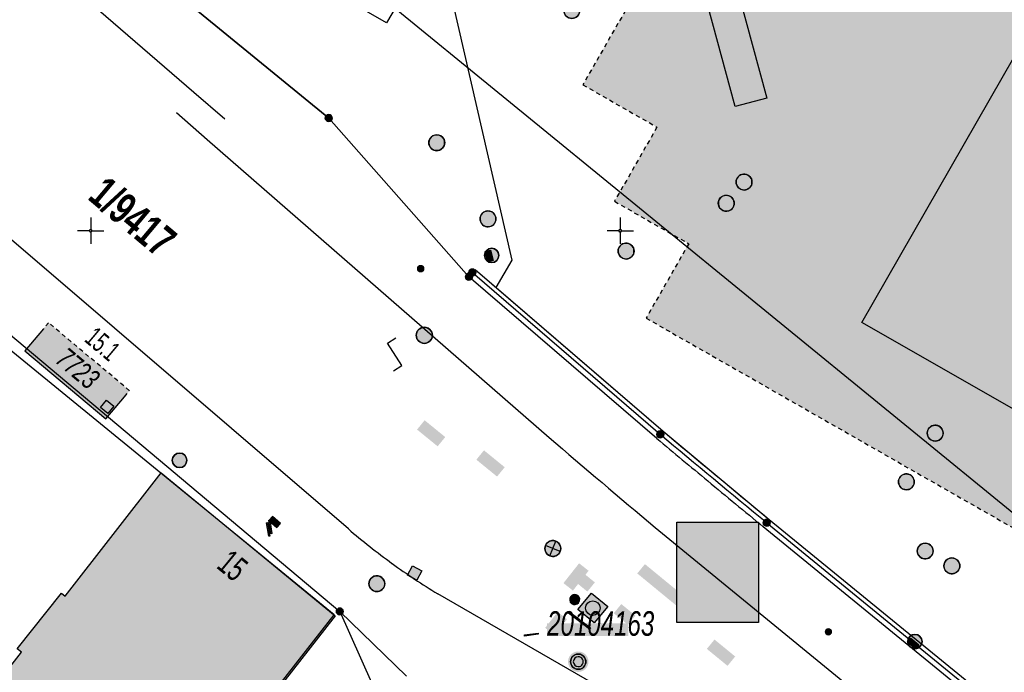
# Model space of a CAD drawing. Header units: metres. Extents: x 2695560 to 2696939, y 1260529 to 1262050.
# Tile 104 of 256: x 2696123 to 2696169, y 1260854 to 1260885. Entities that reach past the tile are written whole.
import ezdxf

# ---------------------------------------------------------------- set-up
doc = ezdxf.new("R2010")
doc.units = ezdxf.units.M
doc.linetypes.add('AUSGEZOGEN', pattern=[0])
doc.linetypes.add('VERDECKT2_S2', pattern=[0.36, 0.2, -0.16])
for name, color, linetype in [('XR$1$AV_Flächen (EO)', 7, 'AUSGEZOGEN'), ('XR$1$AV_Gebäudeflächen (BB)', 7, 'AUSGEZOGEN'), ('XR$1$AV_Gebäudeflächen (EO)', 7, 'AUSGEZOGEN'), ('XR$1$AV_Grenzpunkte', 7, 'AUSGEZOGEN'), ('XR$1$AV_Grundstück-Nr.', 7, 'AUSGEZOGEN'), ('XR$1$AV_Haus-Nr.', 7, 'AUSGEZOGEN'), ('XR$1$AV_Koordinatennetzpunkte', 7, 'AUSGEZOGEN'), ('XR$1$AV_Lagefixpunkt-Nr.', 7, 'AUSGEZOGEN'), ('XR$1$AV_Lagefixpunkte', 7, 'AUSGEZOGEN'), ('XR$1$AV_Linien (BB)', 7, 'AUSGEZOGEN'), ('XR$1$AV_Linien (EO)', 7, 'AUSGEZOGEN'), ('XR$1$AV_Versicherung-Nr.', 7, 'AUSGEZOGEN'), ('XR$1$AW_LK_Einlaufschacht alt', 24, 'AUSGEZOGEN'), ('XR$1$AW_LK_Schachtdeckel', 24, 'AUSGEZOGEN'), ('XR$1$AW_LK_Zwischenpunkt', 24, 'AUSGEZOGEN'), ('XR$1$EW_LK_Bauwerk', 1, 'AUSGEZOGEN'), ('XR$1$EW_LK_Knoten', 1, 'AUSGEZOGEN'), ('XR$1$GA_LK_Rohrleitungsteil', 32, 'AUSGEZOGEN'), ('XR$1$Liegenschaftsgrenzen', 7, 'AUSGEZOGEN'), ('XR$1$PFAV', 255, 'AUSGEZOGEN'), ('XR$1$PFAW', 255, 'AUSGEZOGEN'), ('XR$1$PFEW', 255, 'AUSGEZOGEN'), ('XR$1$PFGA', 255, 'AUSGEZOGEN'), ('XR$1$PFWA', 255, 'AUSGEZOGEN'), ('XR$1$RAEW', 8, 'AUSGEZOGEN'), ('XR$1$RP_Abstandslinie', 7, 'AUSGEZOGEN'), ('XR$1$WA_LK_Absperrarmatur', 171, 'AUSGEZOGEN')]:
    doc.layers.add(name, color=color, linetype=linetype)
doc.styles.add('ARIAL', font='arial.ttf')

# ---------------------------------------------------------------- blocks, each defined once
blk = doc.blocks.new('COMPLEXOBJECT_599')
at = {"layer": 'XR$1$AV_Linien (BB)', "color": 7, "linetype": 'AUSGEZOGEN', "transparency": 33554687}
for p, q in [((6137.164, 10860.912), (6107.886, 10886.056)), ((6149.564, 10853.112), (6141.389, 10857.836))]:
    blk.add_line(p, q, dxfattribs=at)
for centre, radius, start, end in [((6158.549, 10885.818), 32.827, 229.3489, 233.9375), ((6158.232, 10885.403), 32.305, 233.959, 238.5753)]:
    blk.add_arc(centre, radius, start, end, dxfattribs=at)
blk = doc.blocks.new('COMPLEXOBJECT_602')
at = {"layer": 'XR$1$AV_Linien (BB)', "color": 7, "linetype": 'AUSGEZOGEN', "transparency": 33554687}
for p, q in [((6130.506, 10879.31), (6146.646, 10865.224)), ((6151.645, 10860.982), (6171.488, 10844.723))]:
    blk.add_line(p, q, dxfattribs=at)
blk.add_arc((6486.485, 11260.642), 521.388, 229.32283, 230.04331, dxfattribs=at)
blk = doc.blocks.new('COMPLEXOBJECT_676')
at = {"layer": 'XR$1$AV_Linien (BB)', "color": 7, "linetype": 'AUSGEZOGEN', "transparency": 33554687}
blk.add_line((6129.875, 10881.532), (6113.541, 10895.66), dxfattribs=at)
blk.add_arc((6116.896, 10899.4), 5.024, 196.023, 228.1059, dxfattribs=at)
blk = doc.blocks.new('COMPLEXOBJECT_1052')
at = {"layer": 'XR$1$AV_Linien (EO)', "color": 7, "linetype": 'AUSGEZOGEN', "transparency": 33554687}
for points in [[(6151.729, 10865.186), (6142.859, 10872.826), (6143.153, 10873.167), (6152.019, 10865.531)], [(6157.037, 10861.359), (6180.415, 10842.246), (6187.119, 10836.899), (6199.556, 10827.237), (6208.904, 10821.061)], [(6223.525, 10810.86), (6199.294, 10826.871), (6186.843, 10836.544), (6180.133, 10841.895), (6156.751, 10861.011)]]:
    blk.add_lwpolyline(points, dxfattribs=at)
for centre, radius, start, end in [((6523.695, 11307.472), 577.456, 229.93588, 230.583379), ((6592.55, 11389.712), 685.164, 229.955714, 230.217808), ((6481.739, 11256.846), 512.154, 230.23338, 230.61336)]:
    blk.add_arc(centre, radius, start, end, dxfattribs=at)
blk = doc.blocks.new('COMPLEXOBJECT_1355')
at = {"layer": 'XR$1$Liegenschaftsgrenzen', "color": 7, "linetype": 'AUSGEZOGEN', "transparency": 33554687}
for points in [[(6114.14, 10900.66), (6114.39, 10898.19), (6136.24, 10880.32), (6142.859, 10872.826), (6143.02, 10873.026), (6151.89, 10865.378)], [(6156.915, 10861.204), (6180.247, 10842.117), (6179.667, 10841.105), (6215.585, 10811.803), (6216.282, 10812.657), (6225.777, 10805.814)]]:
    blk.add_lwpolyline(points, dxfattribs=at)
blk.add_arc((6485.073, 11261.379), 517.52, 229.92378, 230.64701, dxfattribs=at)
blk = doc.blocks.new('BWAV1')
at = {"layer": 'XR$1$PFAV', "transparency": 33554687}
blk.add_hatch(color=7, dxfattribs=at).paths.add_polyline_path([(0.67, 0), (0.656, 0.135), (0.616, 0.264), (0.55, 0.383), (0.462, 0.486), (0.354, 0.569), (0.233, 0.628), (0.101, 0.662), (-0.034, 0.669), (-0.168, 0.649), (-0.295, 0.602), (-0.41, 0.53), (-0.508, 0.436), (-0.586, 0.325), (-0.639, 0.201), (-0.667, 0.068), (-0.667, -0.068), (-0.639, -0.201), (-0.586, -0.325), (-0.508, -0.436), (-0.41, -0.53), (-0.295, -0.602), (-0.168, -0.649), (-0.034, -0.669), (0.101, -0.662), (0.233, -0.628), (0.354, -0.569), (0.462, -0.486), (0.55, -0.383), (0.616, -0.264), (0.656, -0.135)])
at = {"color": 7, "transparency": 33554687}
for radius, start, end in [(0.5, 91.19481, 268.80519), (0.326, 91.19481, 268.80519), (0.5, 268.80519, 91.19481), (0.326, 268.80519, 91.19481)]:
    blk.add_arc((0, 0), radius, start, end, dxfattribs=at)
at = {"layer": 'XR$1$PFAV', "transparency": 33554687}
blk.add_circle((0, 0), 0.5, dxfattribs=at)
blk = doc.blocks.new('BAV15')
at = {"layer": 'XR$1$PFAV', "transparency": 33554687}
blk.add_hatch(color=7, dxfattribs=at).paths.add_polyline_path([(0.5, 0), (0.49, 0.1), (0.46, 0.2), (0.41, 0.29), (0.34, 0.36), (0.26, 0.42), (0.17, 0.47), (0.08, 0.49), (-0.03, 0.5), (-0.13, 0.48), (-0.22, 0.45), (-0.31, 0.4), (-0.38, 0.33), (-0.44, 0.24), (-0.48, 0.15), (-0.5, 0.05), (-0.5, -0.05), (-0.48, -0.15), (-0.44, -0.24), (-0.38, -0.33), (-0.31, -0.4), (-0.22, -0.45), (-0.13, -0.48), (-0.03, -0.5), (0.08, -0.49), (0.17, -0.47), (0.26, -0.42), (0.34, -0.36), (0.41, -0.29), (0.46, -0.2), (0.49, -0.1)])
at = {"color": 7, "transparency": 33554687}
for start, end in [(90, 270), (270, 90)]:
    blk.add_arc((0, 0), 0.5, start, end, dxfattribs=at)
at = {"layer": 'XR$1$PFAV', "transparency": 33554687}
blk.add_circle((0, 0), 0.5, dxfattribs=at)
blk = doc.blocks.new('BAV2041')
at = {"color": 7, "transparency": 33554687}
for p, q in [((0, 0.5), (0, 0.05)), ((-0.05, 0), (-0.5, 0)), ((0.05, 0), (0.5, 0)), ((0, -0.05), (0, -0.5))]:
    blk.add_line(p, q, dxfattribs=at)
blk.add_circle((0, 0), 0.05, dxfattribs=at)
for start, end in [(90, 270), (270, 90)]:
    blk.add_arc((0, 0), 0.05, start, end, dxfattribs=at)
blk = doc.blocks.new('BAW2089')
at = {"layer": 'XR$1$PFAW', "transparency": 33554687}
blk.add_hatch(color=7, dxfattribs=at).paths.add_polyline_path([(-0.5, 0.5), (-0.5, -0.5), (0.5, -0.5), (0.5, 0.5)])
at = {"transparency": 33554687}
blk.add_lwpolyline([(-0.5, 0.5), (0.5, 0.5), (0.5, -0.5), (-0.5, -0.5), (-0.5, 0.5)], close=True, dxfattribs=at)
at = {"layer": 'XR$1$PFAW', "transparency": 33554687}
blk.add_lwpolyline([(-0.5, 0.5), (0.5, 0.5), (0.5, -0.5), (-0.5, -0.5), (-0.5, 0.5)], close=True, dxfattribs=at)
blk = doc.blocks.new('BAW2092')
at = {"true_color": 0x000000, "transparency": 33554687}
blk.add_hatch(color=18, dxfattribs=at).paths.add_polyline_path([(-0.03, 0.5), (-0.03, -0.5), (0.03, -0.5), (0.03, 0.5)])
at = {"transparency": 33554687}
blk.add_lwpolyline([(-0.03, 0.5), (0.03, 0.5), (0.03, -0.5), (-0.03, -0.5), (-0.03, 0.5)], close=True, dxfattribs=at)
blk = doc.blocks.new('BAW2093')
at = {"transparency": 33554687}
blk.add_lwpolyline([(-0.375, -0.5), (0, -0.5), (0, 0.5), (0.375, 0.5)], dxfattribs=at)
blk = doc.blocks.new('BAW2087')
at = {"lineweight": 25, "true_color": 0x000000, "transparency": 33554687}
h = blk.add_hatch(color=18, dxfattribs=at)
h.paths.add_polyline_path([(-0.5, 0.5), (-0.5, -0.5), (0.5, -0.5), (0.5, 0.5)])
h.paths.add_polyline_path([(0.337, -0.069), (0.316, -0.136), (0.282, -0.196), (0.237, -0.249), (0.182, -0.292), (0.119, -0.322), (0.052, -0.34), (-0.017, -0.343), (-0.086, -0.333), (-0.151, -0.309), (-0.21, -0.272), (-0.261, -0.224), (-0.301, -0.167), (-0.328, -0.103), (-0.342, -0.035), (-0.342, 0.035), (-0.328, 0.103), (-0.301, 0.167), (-0.261, 0.224), (-0.21, 0.272), (-0.151, 0.309), (-0.086, 0.333), (-0.017, 0.343), (0.052, 0.34), (0.119, 0.322), (0.182, 0.292), (0.237, 0.249), (0.282, 0.196), (0.316, 0.136), (0.337, 0.069), (0.344, 0)], flags=16)
at = {"layer": 'XR$1$PFAW', "lineweight": 25, "transparency": 33554687}
blk.add_hatch(color=7, dxfattribs=at).paths.add_polyline_path([(0.344, 0), (0.337, 0.069), (0.316, 0.136), (0.282, 0.196), (0.237, 0.249), (0.182, 0.292), (0.119, 0.322), (0.052, 0.34), (-0.017, 0.343), (-0.086, 0.333), (-0.151, 0.309), (-0.21, 0.272), (-0.261, 0.224), (-0.301, 0.167), (-0.328, 0.103), (-0.342, 0.035), (-0.342, -0.035), (-0.328, -0.103), (-0.301, -0.167), (-0.261, -0.224), (-0.21, -0.272), (-0.151, -0.309), (-0.086, -0.333), (-0.017, -0.343), (0.052, -0.34), (0.119, -0.322), (0.182, -0.292), (0.237, -0.249), (0.282, -0.196), (0.316, -0.136), (0.337, -0.069)])
at = {"lineweight": 25, "transparency": 33554687}
for p, q in [((-0.5, 0.5, 0.993), (0.5, 0.5, 0.993)), ((-0.5, -0.5, 0.993), (-0.5, 0.5, 0.993)), ((0.5, 0.5, 0.993), (0.5, -0.5, 0.993)), ((0.5, -0.5, 0.993), (-0.5, -0.5, 0.993))]:
    blk.add_line(p, q, dxfattribs=at)
blk.add_circle((0, 0), 0.344, dxfattribs=at)
at = {"layer": 'XR$1$PFAW', "lineweight": 25, "transparency": 33554687}
blk.add_line((-0.5, 0.5), (0.5, 0.5), dxfattribs=at)
at = {"layer": 'XR$1$PFAW', "color": 31, "lineweight": 25, "transparency": 33554687}
for p, q in [((-0.5, -0.5), (-0.5, 0.5)), ((0.5, 0.5), (0.5, -0.5)), ((0.5, -0.5), (-0.5, -0.5))]:
    blk.add_line(p, q, dxfattribs=at)
at = {"layer": 'XR$1$PFAW', "lineweight": 25, "transparency": 33554687}
blk.add_circle((0, 0), 0.344, dxfattribs=at)
blk = doc.blocks.new('BAW2082')
at = {"layer": 'XR$1$PFAW', "transparency": 33554687}
blk.add_hatch(color=7, dxfattribs=at).paths.add_polyline_path([(0.509, -0.003), (0.499, 0.098), (0.469, 0.194), (0.42, 0.283), (0.354, 0.359), (0.274, 0.421), (0.183, 0.466), (0.085, 0.491), (-0.016, 0.496), (-0.116, 0.481), (-0.211, 0.446), (-0.297, 0.392), (-0.37, 0.323), (-0.428, 0.24), (-0.468, 0.147), (-0.488, 0.047), (-0.488, -0.054), (-0.468, -0.153), (-0.428, -0.246), (-0.37, -0.329), (-0.297, -0.398), (-0.211, -0.452), (-0.116, -0.487), (-0.016, -0.502), (0.085, -0.497), (0.183, -0.472), (0.274, -0.427), (0.354, -0.366), (0.42, -0.289), (0.469, -0.2), (0.499, -0.104)])
at = {"transparency": 33554687}
for start, end in [(91.19481, 268.80519), (268.80519, 91.19481)]:
    blk.add_arc((0.01, 0), 0.5, start, end, dxfattribs=at)
at = {"layer": 'XR$1$PFAW', "transparency": 33554687}
blk.add_circle((0.009, -0.003), 0.5, dxfattribs=at)
blk = doc.blocks.new('BAW2088')
at = {"layer": 'XR$1$PFAW', "transparency": 33554687}
blk.add_hatch(color=253, dxfattribs=at).paths.add_polyline_path([(0.51, 0), (0.5, 0.101), (0.47, 0.197), (0.421, 0.286), (0.355, 0.362), (0.275, 0.424), (0.184, 0.469), (0.086, 0.494), (-0.015, 0.499), (-0.115, 0.484), (-0.21, 0.449), (-0.296, 0.395), (-0.369, 0.326), (-0.427, 0.243), (-0.467, 0.15), (-0.487, 0.051), (-0.487, -0.051), (-0.467, -0.15), (-0.427, -0.243), (-0.369, -0.326), (-0.296, -0.395), (-0.21, -0.449), (-0.115, -0.484), (-0.015, -0.499), (0.086, -0.494), (0.184, -0.469), (0.275, -0.424), (0.355, -0.362), (0.421, -0.286), (0.47, -0.197), (0.5, -0.101)])
at = {"transparency": 33554687}
for start, end in [(91.19481, 268.80519), (268.80519, 91.19481)]:
    blk.add_arc((0.01, 0), 0.5, start, end, dxfattribs=at)
at = {"layer": 'XR$1$PFAW', "transparency": 33554687}
blk.add_circle((0.01, 0), 0.5, dxfattribs=at)
blk = doc.blocks.new('BWA965')
at = {"layer": 'XR$1$PFWA', "transparency": 33554687}
blk.add_hatch(color=7, dxfattribs=at).paths.add_polyline_path([(0, 0.5), (-0.051, 0.497), (-0.101, 0.49), (-0.15, 0.477), (-0.197, 0.459), (-0.243, 0.437), (-0.286, 0.41), (-0.326, 0.379), (-0.362, 0.344), (-0.395, 0.306), (-0.424, 0.264), (-0.449, 0.22), (-0.469, 0.174), (-0.484, 0.125), (-0.494, 0.076), (-0.499, 0.025), (-0.499, -0.025), (-0.494, -0.076), (-0.484, -0.125), (-0.469, -0.174), (-0.449, -0.22), (-0.424, -0.264), (-0.395, -0.306), (-0.362, -0.344), (-0.326, -0.379), (-0.286, -0.41), (-0.243, -0.437), (-0.197, -0.459), (-0.15, -0.477), (-0.101, -0.49), (-0.051, -0.497), (0, -0.5), (0.051, -0.497), (0.101, -0.49), (0.15, -0.477), (0.197, -0.459), (0.243, -0.437), (0.286, -0.41), (0.326, -0.379), (0.362, -0.344), (0.395, -0.306), (0.424, -0.264), (0.449, -0.22), (0.469, -0.174), (0.484, -0.125), (0.494, -0.076), (0.499, -0.025), (0.499, 0.025), (0.494, 0.076), (0.484, 0.125), (0.469, 0.174), (0.449, 0.22), (0.424, 0.264), (0.395, 0.306), (0.362, 0.344), (0.326, 0.379), (0.286, 0.41), (0.243, 0.437), (0.197, 0.459), (0.15, 0.477), (0.101, 0.49), (0.051, 0.497)])
at = {"transparency": 33554687}
blk.add_line((0, 0.5), (0, -0.5), dxfattribs=at)
for start, end in [(90, 270), (270, 90)]:
    blk.add_arc((0, 0), 0.5, start, end, dxfattribs=at)
blk = doc.blocks.new('BGA2013')
at = {"transparency": 33554687}
blk.add_hatch(color=36, dxfattribs=at).paths.add_polyline_path([(-0.291, -0.409), (0.352, 0.357), (0.291, 0.409), (-0.352, -0.357)])
at = {"color": 32, "transparency": 33554687}
blk.add_lwpolyline([(-0.291, -0.409), (-0.352, -0.357), (0.291, 0.409), (0.352, 0.357), (-0.291, -0.409)], close=True, dxfattribs=at)
blk = doc.blocks.new('BGA996')
at = {"layer": 'XR$1$PFGA', "transparency": 33554687}
blk.add_hatch(color=7, dxfattribs=at).paths.add_polyline_path([(-0.25, -0.5), (0.25, -0.5), (0.25, 0.5), (-0.25, 0.5)])
at = {"color": 32, "transparency": 33554687}
for p, q in [((-0.25, 0.5), (-0.25, -0.5)), ((0.25, 0.5), (0.25, -0.5))]:
    blk.add_line(p, q, dxfattribs=at)
at = {"layer": 'XR$1$PFGA', "transparency": 33554687}
blk.add_lwpolyline([(-0.25, -0.5), (0.25, -0.5), (0.25, 0.5), (-0.25, 0.5), (-0.25, -0.5)], close=True, dxfattribs=at)
blk = doc.blocks.new('BEWLP2597')
at = {"layer": 'XR$1$PFEW', "transparency": 33554687}
blk.add_hatch(color=7, dxfattribs=at).paths.add_polyline_path([(-0.5, 0), (-0.497, -0.051), (-0.49, -0.101), (-0.477, -0.15), (-0.459, -0.197), (-0.437, -0.243), (-0.41, -0.286), (-0.379, -0.326), (-0.344, -0.362), (-0.306, -0.395), (-0.264, -0.424), (-0.22, -0.449), (-0.174, -0.469), (-0.125, -0.484), (-0.076, -0.494), (-0.025, -0.499), (0.025, -0.499), (0.076, -0.494), (0.125, -0.484), (0.174, -0.469), (0.22, -0.449), (0.264, -0.424), (0.306, -0.395), (0.344, -0.362), (0.379, -0.326), (0.41, -0.286), (0.437, -0.243), (0.459, -0.197), (0.477, -0.15), (0.49, -0.101), (0.497, -0.051), (0.5, 0), (0.497, 0.051), (0.49, 0.101), (0.477, 0.15), (0.459, 0.197), (0.437, 0.243), (0.41, 0.286), (0.379, 0.326), (0.344, 0.362), (0.306, 0.395), (0.264, 0.424), (0.22, 0.449), (0.174, 0.469), (0.125, 0.484), (0.076, 0.494), (0.025, 0.499), (-0.025, 0.499), (-0.076, 0.494), (-0.125, 0.484), (-0.174, 0.469), (-0.22, 0.449), (-0.264, 0.424), (-0.306, 0.395), (-0.344, 0.362), (-0.379, 0.326), (-0.41, 0.286), (-0.437, 0.243), (-0.459, 0.197), (-0.477, 0.15), (-0.49, 0.101), (-0.497, 0.051)])
at = {"color": 1, "transparency": 33554687}
for start, end in [(90, 180), (0, 90), (180, 270), (270, 0)]:
    blk.add_arc((0, 0), 0.5, start, end, dxfattribs=at)
at = {"layer": 'XR$1$PFEW', "transparency": 33554687}
blk.add_circle((0, 0), 0.5, dxfattribs=at)
blk = doc.blocks.new('BEWLP2574')
at = {"layer": 'XR$1$PFEW', "transparency": 33554687}
blk.add_hatch(color=7, dxfattribs=at).paths.add_polyline_path([(-0.5, 0), (-0.497, -0.051), (-0.489, -0.101), (-0.477, -0.15), (-0.459, -0.198), (-0.437, -0.243), (-0.41, -0.286), (-0.379, -0.326), (-0.344, -0.363), (-0.306, -0.396), (-0.264, -0.425), (-0.22, -0.449), (-0.173, -0.469), (-0.125, -0.485), (-0.075, -0.495), (-0.025, -0.5), (0.026, -0.5), (0.076, -0.495), (0.126, -0.485), (0.174, -0.469), (0.221, -0.449), (0.265, -0.425), (0.306, -0.396), (0.345, -0.363), (0.38, -0.326), (0.411, -0.286), (0.437, -0.243), (0.46, -0.198), (0.477, -0.15), (0.49, -0.101), (0.498, -0.051), (0.5, 0), (0.498, 0.05), (0.49, 0.1), (0.477, 0.149), (0.46, 0.197), (0.437, 0.242), (0.411, 0.285), (0.38, 0.325), (0.345, 0.362), (0.306, 0.395), (0.265, 0.424), (0.221, 0.448), (0.174, 0.468), (0.126, 0.484), (0.076, 0.494), (0.026, 0.499), (-0.025, 0.499), (-0.075, 0.494), (-0.125, 0.484), (-0.173, 0.468), (-0.22, 0.448), (-0.264, 0.424), (-0.306, 0.395), (-0.344, 0.362), (-0.379, 0.325), (-0.41, 0.285), (-0.437, 0.242), (-0.459, 0.197), (-0.477, 0.149), (-0.489, 0.1), (-0.497, 0.05)])
at = {"color": 1, "transparency": 33554687}
for start, end in [(90, 180), (0, 90), (180, 270), (270, 0)]:
    blk.add_arc((0, 0), 0.5, start, end, dxfattribs=at)
at = {"layer": 'XR$1$PFEW', "transparency": 33554687}
blk.add_circle((0, 0), 0.5, dxfattribs=at)
blk = doc.blocks.new('BEWLP2549_S')
at = {"layer": 'XR$1$PFEW', "transparency": 33554687}
blk.add_hatch(color=7, dxfattribs=at).paths.add_polyline_path([(0.5, 0), (0.49, 0.101), (0.459, 0.197), (0.41, 0.286), (0.344, 0.362), (0.264, 0.424), (0.174, 0.469), (0.076, 0.494), (-0.025, 0.499), (-0.125, 0.484), (-0.22, 0.449), (-0.306, 0.395), (-0.379, 0.326), (-0.437, 0.243), (-0.477, 0.15), (-0.497, 0.051), (-0.497, -0.051), (-0.477, -0.15), (-0.437, -0.243), (-0.379, -0.326), (-0.306, -0.395), (-0.22, -0.449), (-0.125, -0.484), (-0.025, -0.499), (0.076, -0.494), (0.174, -0.469), (0.264, -0.424), (0.344, -0.362), (0.41, -0.286), (0.459, -0.197), (0.49, -0.101)])
at = {"color": 1, "transparency": 33554687}
for p, q in [((0.354, -0.354), (-0.354, 0.354)), ((-0.354, -0.354), (0.354, 0.354))]:
    blk.add_line(p, q, dxfattribs=at)
for start, end in [(91.38095, 268.61905), (268.61905, 91.38095)]:
    blk.add_arc((0, 0), 0.5, start, end, dxfattribs=at)
at = {"layer": 'XR$1$PFEW', "transparency": 33554687}
blk.add_circle((0, 0), 0.5, dxfattribs=at)
blk = doc.blocks.new('BEWLP2515')
at = {"layer": 'XR$1$PFEW', "transparency": 33554687}
blk.add_hatch(color=7, dxfattribs=at).paths.add_polyline_path([(1, 0.5), (0, 0.5), (0, -0.5), (1, -0.5)])
at = {"layer": 'XR$1$RAEW', "transparency": 33554687}
blk.add_hatch(color=1, dxfattribs=at).paths.add_polyline_path([(1, 0.5), (0, 0.5), (0, -0.5), (1, -0.5)])
at = {"color": 1, "transparency": 33554687}
blk.add_lwpolyline([(0, 0.5), (1, 0.5), (1, -0.5), (0, -0.5), (0, 0.5)], close=True, dxfattribs=at)
at = {"layer": 'XR$1$PFEW', "transparency": 33554687}
for p, q in [((0, -0.5), (0, 0.5)), ((0, 0.5), (1, 0.5)), ((1, 0.5), (1, -0.5)), ((1, -0.5), (0, -0.5))]:
    blk.add_line(p, q, dxfattribs=at)
blk = doc.blocks.new('BEW957')
at = {"layer": 'XR$1$RAEW', "transparency": 33554687}
blk.add_hatch(color=1, dxfattribs=at).paths.add_polyline_path([(-0.5, 0), (-0.5, -0.05), (-0.49, -0.1), (-0.48, -0.15), (-0.46, -0.2), (-0.44, -0.24), (-0.41, -0.29), (-0.38, -0.33), (-0.34, -0.36), (-0.31, -0.4), (-0.26, -0.42), (-0.22, -0.45), (-0.17, -0.47), (-0.13, -0.48), (-0.08, -0.49), (-0.03, -0.5), (0.03, -0.5), (0.08, -0.49), (0.13, -0.48), (0.17, -0.47), (0.22, -0.45), (0.26, -0.42), (0.31, -0.4), (0.34, -0.36), (0.38, -0.33), (0.41, -0.29), (0.44, -0.24), (0.46, -0.2), (0.48, -0.15), (0.49, -0.1), (0.5, -0.05), (0.5, 0), (0.5, 0.05), (0.49, 0.1), (0.48, 0.15), (0.46, 0.2), (0.44, 0.24), (0.41, 0.29), (0.38, 0.33), (0.34, 0.36), (0.31, 0.4), (0.26, 0.42), (0.22, 0.45), (0.17, 0.47), (0.13, 0.48), (0.08, 0.49), (0.03, 0.5), (-0.03, 0.5), (-0.08, 0.49), (-0.13, 0.48), (-0.17, 0.47), (-0.22, 0.45), (-0.26, 0.42), (-0.31, 0.4), (-0.34, 0.36), (-0.38, 0.33), (-0.41, 0.29), (-0.44, 0.24), (-0.46, 0.2), (-0.48, 0.15), (-0.49, 0.1), (-0.5, 0.05)])
at = {"color": 1, "transparency": 33554687}
for start, end in [(90, 180), (180, 270), (0, 90), (270, 0)]:
    blk.add_arc((0, 0), 0.5, start, end, dxfattribs=at)
at = {"layer": 'XR$1$RAEW', "color": 1, "transparency": 33554687}
blk.add_circle((0, 0), 0.5, dxfattribs=at)
blk = doc.blocks.new('BEWLP2514')
at = {"layer": 'XR$1$PFEW', "transparency": 33554687}
blk.add_hatch(color=7, dxfattribs=at).paths.add_polyline_path([(0.5, 0), (-0.5, 0), (-0.5, -0.5), (0.5, -0.5)])
at = {"color": 1, "transparency": 33554687}
blk.add_lwpolyline([(-0.5, 0), (0.5, 0), (0.5, -0.5), (-0.5, -0.5), (-0.5, 0)], close=True, dxfattribs=at)
at = {"layer": 'XR$1$PFEW', "transparency": 33554687}
for p, q in [((-0.5, -0.5), (-0.5, 0)), ((-0.5, 0), (0.5, 0)), ((0.5, 0), (0.5, -0.5)), ((0.5, -0.5), (-0.5, -0.5))]:
    blk.add_line(p, q, dxfattribs=at)

msp = doc.modelspace()

# ---------------------------------------------------------------- hatches: boundary and pattern name
at = {"transparency": 33554687}
for points in [[(2696141.736, 1260865.852), (2696141.378, 1260865.413), (2696142.35, 1260864.62), (2696142.708, 1260865.059)], [(2696144.537, 1260864.432), (2696144.177, 1260863.99), (2696145.155, 1260863.192), (2696145.515, 1260863.634)], [(2696153.641, 1260861.045), (2696153.641, 1260856.297), (2696157.491, 1260856.297), (2696157.491, 1260861.045)], [(2696148.289, 1260858.159), (2696148.736, 1260857.805), (2696149.475, 1260858.741), (2696149.028, 1260859.095)], [(2696149.081, 1260858.755), (2696148.727, 1260858.322), (2696149.418, 1260857.758), (2696149.772, 1260858.192)], [(2696152.135, 1260859.055), (2696151.773, 1260858.615), (2696153.629, 1260857.089), (2696153.991, 1260857.529)], [(2696151.02, 1260857.169), (2696150.666, 1260856.736), (2696151.329, 1260856.193), (2696151.684, 1260856.625)], [(2696147.427, 1260856.045), (2696147.868, 1260855.701), (2696148.456, 1260856.455), (2696148.015, 1260856.799)], [(2696147.519, 1260856.256), (2696147.519, 1260855.653), (2696151.346, 1260855.653), (2696151.346, 1260856.256)], [(2696155.42, 1260855.492), (2696155.058, 1260855.051), (2696156.034, 1260854.25), (2696156.396, 1260854.691)]]:
    msp.add_hatch(color=7, dxfattribs=at).paths.add_polyline_path(points)
at = {"layer": 'XR$1$AV_Gebäudeflächen (BB)', "true_color": 0xd2d2d2, "transparency": 33554687}
for points in [[(2696202.392, 1260877.82), (2696217.849, 1260904.787), (2696182.783, 1260924.886), (2696184.648, 1260928.141), (2696184.788, 1260928.385), (2696163.081, 1260940.821), (2696150.641, 1260919.11), (2696172.373, 1260906.654), (2696175.18, 1260905.045), (2696173.176, 1260901.548), (2696178.446, 1260898.527), (2696176.243, 1260894.684), (2696162.368, 1260870.477), (2696178.825, 1260861.063), (2696191.885, 1260883.827)], [(2696126.674, 1260842.727), (2696137.513, 1260856.619), (2696129.299, 1260863.361), (2696124.768, 1260857.548), (2696124.586, 1260857.69), (2696122.498, 1260855.048), (2696122.699, 1260854.892), (2696118.322, 1260849.276)]]:
    msp.add_hatch(color=254, dxfattribs=at).paths.add_polyline_path(points)
at = {"layer": 'XR$1$AV_Gebäudeflächen (EO)', "true_color": 0xebebeb, "transparency": 33554687}
h = msp.add_hatch(color=7, dxfattribs=at)
h.paths.add_polyline_path([(2696204.206, 1260871.151), (2696224.499, 1260906.61), (2696219.711, 1260909.354), (2696185.527, 1260928.943), (2696184.963, 1260927.96), (2696184.648, 1260928.141), (2696182.783, 1260924.886), (2696217.426, 1260905.029), (2696217.849, 1260904.787), (2696202.392, 1260877.82), (2696191.885, 1260883.827), (2696178.825, 1260861.063), (2696162.368, 1260870.477), (2696176.243, 1260894.684), (2696170.981, 1260897.7), (2696173.176, 1260901.548), (2696175.18, 1260905.045), (2696172.373, 1260906.654), (2696168.176, 1260899.307), (2696154.478, 1260907.158), (2696146.218, 1260892.724), (2696149.715, 1260890.723), (2696147.712, 1260887.223), (2696151.216, 1260885.218), (2696149.205, 1260881.704), (2696152.703, 1260879.703), (2696150.697, 1260876.197), (2696154.202, 1260874.192), (2696152.192, 1260870.679), (2696180.637, 1260854.404), (2696193.691, 1260877.178), (2696199.41, 1260873.9)])
h.paths.add_polyline_path([(2696217.215, 1260910.036), (2696217.304, 1260910.03), (2696217.392, 1260910.019), (2696217.479, 1260910.004), (2696217.566, 1260909.984), (2696217.651, 1260909.96), (2696217.736, 1260909.932), (2696217.818, 1260909.899), (2696217.899, 1260909.863), (2696217.978, 1260909.822), (2696218.053, 1260909.778), (2696218.127, 1260909.731), (2696218.197, 1260909.68), (2696218.266, 1260909.625), (2696218.331, 1260909.568), (2696218.394, 1260909.507), (2696218.453, 1260909.443), (2696218.509, 1260909.376), (2696218.562, 1260909.307), (2696218.611, 1260909.235), (2696218.657, 1260909.161), (2696218.699, 1260909.084), (2696218.737, 1260909.006), (2696218.771, 1260908.925), (2696218.801, 1260908.844), (2696218.827, 1260908.76), (2696218.849, 1260908.676), (2696218.867, 1260908.591), (2696218.881, 1260908.504), (2696218.89, 1260908.418), (2696218.895, 1260908.331), (2696218.896, 1260908.243), (2696218.892, 1260908.156), (2696218.884, 1260908.069), (2696218.872, 1260907.983), (2696218.855, 1260907.897), (2696218.835, 1260907.813), (2696218.81, 1260907.729), (2696218.781, 1260907.647), (2696218.748, 1260907.566), (2696218.711, 1260907.487), (2696217.426, 1260905.216), (2696214.395, 1260906.946), (2696215.593, 1260909.137), (2696215.638, 1260909.213), (2696215.687, 1260909.287), (2696215.74, 1260909.359), (2696215.797, 1260909.427), (2696215.856, 1260909.493), (2696215.919, 1260909.556), (2696215.985, 1260909.615), (2696216.054, 1260909.671), (2696216.126, 1260909.723), (2696216.2, 1260909.772), (2696216.276, 1260909.817), (2696216.355, 1260909.858), (2696216.436, 1260909.895), (2696216.518, 1260909.928), (2696216.602, 1260909.957), (2696216.687, 1260909.982), (2696216.774, 1260910.002), (2696216.861, 1260910.018), (2696216.949, 1260910.029), (2696217.038, 1260910.036), (2696217.127, 1260910.038)], flags=16)
msp.add_hatch(color=7, dxfattribs=at).paths.add_polyline_path([(2696127.567, 1260866.966), (2696127.805, 1260867.25), (2696123.978, 1260870.463), (2696123.74, 1260870.179), (2696122.855, 1260869.14), (2696126.688, 1260865.92)])

# ---------------------------------------------------------------- linework, layer by layer
at = {"color": 24, "lineweight": -3, "transparency": 33554687}
msp.add_lwpolyline([(2696153.641, 1260861.045), (2696157.491, 1260861.045), (2696157.491, 1260856.297), (2696153.641, 1260856.297), (2696153.641, 1260861.045)], close=True, dxfattribs=at)
at = {"layer": 'XR$1$AV_Flächen (EO)', "color": 7, "linetype": 'AUSGEZOGEN', "transparency": 33554687}
for points in [[(2696184.648, 1260928.141), (2696182.783, 1260924.886), (2696217.849, 1260904.787), (2696202.392, 1260877.82), (2696191.885, 1260883.827), (2696178.825, 1260861.063), (2696162.368, 1260870.477), (2696176.243, 1260894.684)], [(2696123.74, 1260870.179), (2696122.855, 1260869.14), (2696126.688, 1260865.92), (2696127.567, 1260866.966)]]:
    msp.add_lwpolyline(points, dxfattribs=at)
at = {"layer": 'XR$1$AV_Flächen (EO)', "color": 7, "linetype": 'VERDECKT2_S2', "transparency": 33554687}
for points in [[(2696172.373, 1260906.654), (2696168.176, 1260899.307), (2696154.478, 1260907.158), (2696146.218, 1260892.724), (2696149.715, 1260890.723), (2696147.712, 1260887.223), (2696151.216, 1260885.218), (2696149.205, 1260881.704), (2696152.703, 1260879.703), (2696150.697, 1260876.197), (2696154.202, 1260874.192), (2696152.192, 1260870.679), (2696180.637, 1260854.404), (2696193.691, 1260877.178), (2696199.41, 1260873.9), (2696204.206, 1260871.151)], [(2696127.567, 1260866.966), (2696127.805, 1260867.25), (2696123.978, 1260870.463), (2696123.74, 1260870.179)]]:
    msp.add_lwpolyline(points, dxfattribs=at)
at = {"layer": 'XR$1$AV_Linien (BB)', "color": 7, "linetype": 'AUSGEZOGEN', "transparency": 33554687}
for p, q in [((2696132.309, 1260880.075), (2696130.845, 1260881.342)), ((2696130.021, 1260880.39), (2696131.476, 1260879.12))]:
    msp.add_line(p, q, dxfattribs=at)
for points in [[(2696202.392, 1260877.82), (2696191.885, 1260883.827), (2696178.825, 1260861.063), (2696162.368, 1260870.477), (2696176.243, 1260894.684), (2696178.446, 1260898.527), (2696173.176, 1260901.548), (2696175.18, 1260905.045), (2696172.373, 1260906.654), (2696150.641, 1260919.11), (2696163.081, 1260940.821), (2696184.788, 1260928.385), (2696184.648, 1260928.141), (2696182.783, 1260924.886), (2696217.849, 1260904.787), (2696202.392, 1260877.82)], [(2696126.674, 1260842.727), (2696118.322, 1260849.276), (2696122.699, 1260854.892), (2696122.498, 1260855.048), (2696124.586, 1260857.69), (2696124.768, 1260857.548), (2696129.299, 1260863.361), (2696137.513, 1260856.619), (2696126.674, 1260842.727)]]:
    msp.add_lwpolyline(points, close=True, dxfattribs=at)
for points in [[(2696145.12, 1260872.125), (2696145.861, 1260873.409), (2696143.054, 1260885.693), (2696141.195, 1260886.765), (2696139.939, 1260884.636), (2696126.964, 1260892.095), (2696129.175, 1260896.007), (2696123.897, 1260899.076), (2696124.088, 1260899.42), (2696120.202, 1260901.651), (2696126.992, 1260912.116), (2696130.985, 1260909.836), (2696135.813, 1260916.024), (2696134.085, 1260917.421), (2696128.733, 1260917.857)], [(2696143.829, 1260872.636), (2696137.21, 1260880.13), (2696115.36, 1260898), (2696115.11, 1260900.47)], [(2696143.829, 1260872.636), (2696144.123, 1260872.977), (2696145.12, 1260872.125)], [(2696145.12, 1260872.125), (2696152.989, 1260865.341), (2696158.007, 1260861.169), (2696181.385, 1260842.056), (2696188.089, 1260836.709), (2696200.526, 1260827.047), (2696209.874, 1260820.871), (2696210.167, 1260820.677)], [(2696122.09, 1260869.97), (2696137.73, 1260856.82), (2696139.739, 1260852.301)]]:
    msp.add_lwpolyline(points, dxfattribs=at)
at = {"layer": 'XR$1$AV_Linien (EO)', "color": 7, "linetype": 'AUSGEZOGEN', "transparency": 33554687}
msp.add_lwpolyline([(2696156.392, 1260880.674), (2696153.384, 1260891.804), (2696154.876, 1260892.215), (2696157.886, 1260881.078), (2696156.392, 1260880.674)], close=True, dxfattribs=at)
at = {"layer": 'XR$1$Liegenschaftsgrenzen', "color": 7, "linetype": 'AUSGEZOGEN', "transparency": 33554687}
msp.add_lwpolyline([(2696122.09, 1260869.97), (2696137.73, 1260856.82), (2696140.88, 1260853.76)], dxfattribs=at)
at = {"layer": 'XR$1$RP_Abstandslinie', "color": 7, "linetype": 'AUSGEZOGEN', "transparency": 33554687}
msp.add_line((2696228.166, 1260813.51), (2696121.301, 1260900.877), dxfattribs=at)
msp.add_lwpolyline([(2696030.82, 1260785.39), (2696062.27, 1260760.51), (2696087.44, 1260792.69), (2696112.69, 1260824.99), (2696137.47, 1260856.66), (2696106.51, 1260881.97)], dxfattribs=at)

# ---------------------------------------------------------------- block references
at = {"layer": 'XR$1$AV_Grenzpunkte', "color": 7, "linetype": 'AUSGEZOGEN', "lineweight": -3, "transparency": 33554687, "xscale": 0.3249999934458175, "yscale": 0.3249999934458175}
for p in [(2696137.21, 1260880.13), (2696143.829, 1260872.636), (2696143.99, 1260872.836), (2696152.86, 1260865.188), (2696157.885, 1260861.014), (2696137.73, 1260856.82)]:
    msp.add_blockref('BAV15', p, dxfattribs=at)
at = {"layer": 'XR$1$AV_Koordinatennetzpunkte', "color": 7, "linetype": 'AUSGEZOGEN', "lineweight": -3, "transparency": 33554687, "xscale": 1.25, "yscale": 1.25}
for p in [(2696125.97, 1260874.81), (2696150.97, 1260874.81)]:
    msp.add_blockref('BAV2041', p, dxfattribs=at)
at = {"layer": 'XR$1$AV_Lagefixpunkte', "color": 7, "linetype": 'AUSGEZOGEN', "lineweight": -3, "transparency": 33554687, "xscale": 0.7199999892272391, "yscale": 0.7199999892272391}
msp.add_blockref('BWAV1', (2696148.988, 1260854.446, 439.391), dxfattribs=at)
at = {"layer": 'XR$1$AV_Linien (BB)', "color": 7, "linetype": 'AUSGEZOGEN', "lineweight": -3, "transparency": 33554687}
for name in ['COMPLEXOBJECT_676', 'COMPLEXOBJECT_599', 'COMPLEXOBJECT_602']:
    msp.add_blockref(name, (2690000.97, 1249999.81), dxfattribs=at)
at = {"layer": 'XR$1$AV_Linien (EO)', "color": 7, "linetype": 'AUSGEZOGEN', "lineweight": -3, "transparency": 33554687}
msp.add_blockref('COMPLEXOBJECT_1052', (2690000.97, 1249999.81), dxfattribs=at)
at = {"layer": 'XR$1$AW_LK_Einlaufschacht alt', "color": 24, "linetype": 'AUSGEZOGEN', "lineweight": -3, "transparency": 33554687, "xscale": 0.5000000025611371, "yscale": 0.5000000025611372, "rotation": 242.044845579}
msp.add_blockref('BAW2089', (2696141.269, 1260858.633), dxfattribs=at)
at = {"layer": 'XR$1$AW_LK_Schachtdeckel', "color": 24, "linetype": 'AUSGEZOGEN', "lineweight": -3, "transparency": 33554687}
for p, xscale, yscale, rotation in [((2696148.69, 1260885.21), 0.7499999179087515, 0.7499999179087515, 156.987869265), ((2696142.31, 1260878.96), 0.7499999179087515, 0.7499999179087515, 135.087234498), ((2696156.82, 1260877.11), 0.7499999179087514, 0.7499999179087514, 229.969848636), ((2696155.98, 1260876.11), 0.7499999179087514, 0.7499999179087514, 228.6000823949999), ((2696144.73, 1260875.36), 0.7499999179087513, 0.7499999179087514, 137.068176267), ((2696151.25, 1260873.85), 0.7499999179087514, 0.7499999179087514, 229.635253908), ((2696165.84, 1260865.25), 0.7499999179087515, 0.7499999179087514, 239.404510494), ((2696164.48, 1260862.95), 0.7499999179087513, 0.7499999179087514, 241.883285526), ((2696165.37, 1260859.67), 0.7499999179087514, 0.7499999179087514, 150.9469757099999), ((2696166.63, 1260858.97), 0.7499999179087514, 0.7499999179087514, 150.9469757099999), ((2696139.476, 1260858.125), 0.7499999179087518, 0.7499999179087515, 66.289169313)]:
    msp.add_blockref('BAW2082', p, dxfattribs=dict(at, xscale=xscale, yscale=yscale, rotation=rotation))
at = {"layer": 'XR$1$AW_LK_Schachtdeckel', "color": 24, "linetype": 'AUSGEZOGEN', "lineweight": -3, "transparency": 33554687, "xscale": 0.7578193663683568, "yscale": 0.7578193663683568}
msp.add_blockref('BAW2088', (2696141.714, 1260869.866), dxfattribs=at)
at = {"layer": 'XR$1$AW_LK_Schachtdeckel', "color": 24, "linetype": 'AUSGEZOGEN', "lineweight": -3, "transparency": 33554687, "rotation": 320.695556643}
msp.add_blockref('BAW2087', (2696149.675, 1260856.978), dxfattribs=at)
at = {"layer": 'XR$1$AW_LK_Zwischenpunkt', "color": 24, "linetype": 'AUSGEZOGEN', "lineweight": -3, "transparency": 33554687}
for name, p, xscale, yscale, rotation in [('BAW2093', (2696140.32, 1260868.964), 1.250000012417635, 1.250000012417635, 32.91291179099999), ('BAW2092', (2696149.053, 1260856.395), 1.24999998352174, 1.24999998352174, 232.479550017)]:
    msp.add_blockref(name, p, dxfattribs=dict(at, xscale=xscale, yscale=yscale, rotation=rotation))
at = {"layer": 'XR$1$EW_LK_Bauwerk', "color": 1, "linetype": 'AUSGEZOGEN', "lineweight": -3, "transparency": 33554687}
for name, p, xscale, yscale in [('BEWLP2597', (2696144.903, 1260873.64), 0.6749999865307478, 0.6749999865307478), ('BEWLP2574', (2696130.167, 1260863.96), 0.6874999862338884, 0.6874999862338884), ('BEWLP2597', (2696164.879, 1260855.396), 0.6749999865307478, 0.6749999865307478)]:
    msp.add_blockref(name, p, dxfattribs=dict(at, xscale=xscale, yscale=yscale))
at = {"layer": 'XR$1$EW_LK_Knoten', "color": 1, "linetype": 'AUSGEZOGEN', "lineweight": -3, "transparency": 33554687}
for name, p, xscale, yscale, rotation in [('BEWLP2514', (2696144.903, 1260873.64), 0.5000000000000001, 0.5000000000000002, 284.5521), ('BEW957', (2696141.548, 1260873.015), 0.2749999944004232, 0.2749999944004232, 270), ('BEWLP2515', (2696126.918, 1260866.343), 0.4499999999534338, 0.4499999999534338, 140.0634), ('BEWLP2549_S', (2696147.789, 1260859.793), 0.7499999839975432, 0.7499999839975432, 22.38839999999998), ('BEW957', (2696160.794, 1260855.853), 0.2749999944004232, 0.2749999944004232, 270), ('BEWLP2514', (2696164.879, 1260855.396), 0.5, 0.5, 320.3784)]:
    msp.add_blockref(name, p, dxfattribs=dict(at, xscale=xscale, yscale=yscale, rotation=rotation))
at = {"layer": 'XR$1$EW_LK_Knoten', "color": 1, "linetype": 'AUSGEZOGEN', "lineweight": -3, "transparency": 33554687, "xscale": 0.2749999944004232, "yscale": 0.2749999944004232}
for p in [(2696141.548, 1260873.015), (2696160.794, 1260855.853)]:
    msp.add_blockref('BEW957', p, dxfattribs=at)
at = {"layer": 'XR$1$GA_LK_Rohrleitungsteil', "color": 32, "linetype": 'AUSGEZOGEN', "lineweight": -3, "transparency": 33554687}
for name, p, xscale, yscale, rotation in [('BGA2013', (2696134.453, 1260860.814), 0.6499999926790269, 0.6499999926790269, 229.0247999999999), ('BGA996', (2696134.654, 1260861.045), 0.5, 0.4999999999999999, 229.0238999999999), ('BGA2013', (2696134.35, 1260860.695), 0.6499999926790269, 0.6499999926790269, 229.0229999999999), ('BGA2013', (2696146.769, 1260855.724), 0.6499999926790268, 0.6499999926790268, 317.1824999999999)]:
    msp.add_blockref(name, p, dxfattribs=dict(at, xscale=xscale, yscale=yscale, rotation=rotation))
at = {"layer": 'XR$1$Liegenschaftsgrenzen', "color": 7, "linetype": 'AUSGEZOGEN', "lineweight": -3, "transparency": 33554687}
msp.add_blockref('COMPLEXOBJECT_1355', (2690000.97, 1249999.81), dxfattribs=at)
at = {"layer": 'XR$1$WA_LK_Absperrarmatur', "color": 171, "linetype": 'AUSGEZOGEN', "lineweight": -3, "transparency": 33554687, "xscale": 0.4755282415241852, "yscale": 0.4755282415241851, "rotation": 51.76953125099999}
msp.add_blockref('BWA965', (2696148.819, 1260857.38), dxfattribs=at)

# ---------------------------------------------------------------- texts
at = {"layer": 'XR$1$AV_Grundstück-Nr.', "color": 7, "transparency": 33554687, "insert": (2696127.942, 1260875.456), "char_height": 1.48491, "width": 4.97324, "attachment_point": 5, "rotation": 319.9878, "style": 'ARIAL'}
msp.add_mtext('\\A1;{\\fArial|i0|b1;\\H1.484908;\\W0.700000;\\C7;1/9417}\\P', dxfattribs=at)
at = {"layer": 'XR$1$AV_Haus-Nr.', "color": 7, "transparency": 33554687, "style": 'ARIAL'}
for s, insert, char_height, width, attachment_point, rotation in [('\\W0.63;15.1', (2696126.228, 1260869.093), 0.92968, 1.96781, 8, 319.9842), ('\\W0.64;15', (2696133.044, 1260859.443), 1.1621, 1.59081, 2, 320.6214)]:
    msp.add_mtext(s, dxfattribs=dict(at, insert=insert, char_height=char_height, width=width, attachment_point=attachment_point, rotation=rotation))
at = {"layer": 'XR$1$AV_Lagefixpunkt-Nr.', "color": 7, "transparency": 33554687, "insert": (2696147.519, 1260855.653), "char_height": 1.1621, "width": 5.49745, "attachment_point": 7, "style": 'ARIAL'}
msp.add_mtext('\\A1;{\\fArial|i1|b0;\\H1.162102;\\W0.700000;\\C7;20104163}\\P', dxfattribs=at)
at = {"layer": 'XR$1$AV_Versicherung-Nr.', "color": 7, "transparency": 33554687, "insert": (2696125.358, 1260868.303), "char_height": 0.96842, "width": 2.46457, "attachment_point": 5, "rotation": 319.9644, "style": 'ARIAL'}
msp.add_mtext('\\A1;{\\fArial|i1|b0;\\H0.968418;\\W0.700000;\\C7;7723}\\P', dxfattribs=at)

doc.saveas('drawing.dxf')
